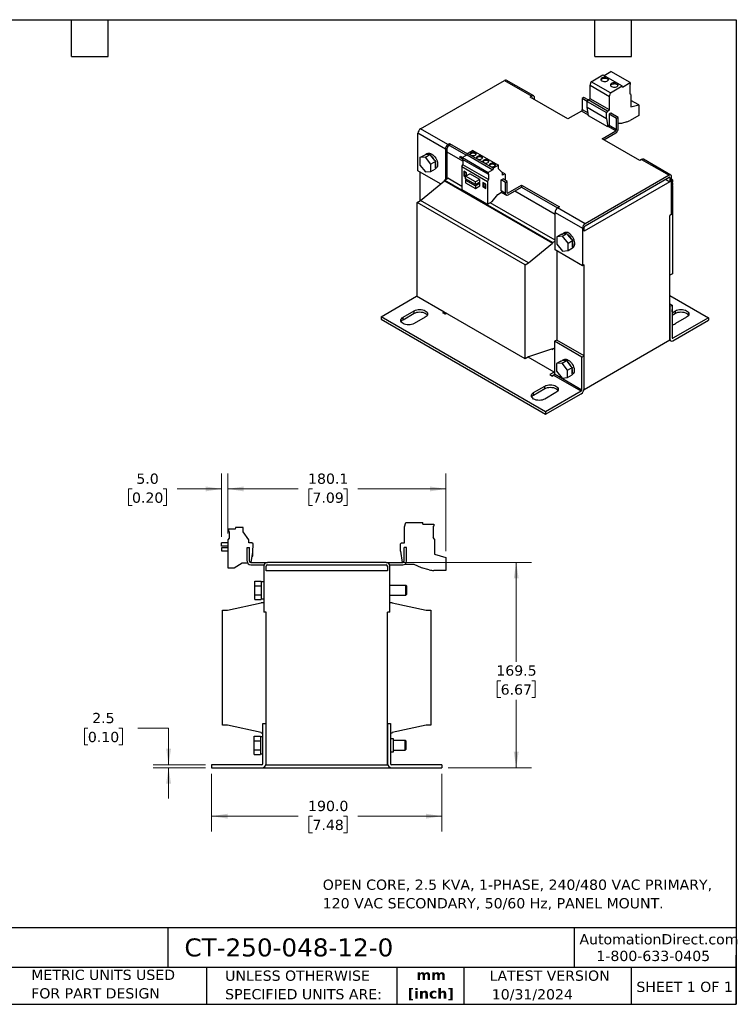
# Model space of a CAD drawing. Header units: millimetres. Extents: x 25 to 1092, y 25 to 838.
# Tile 2 of 2: x 501 to 1092, y 25 to 838. Entities that reach past the tile are written whole.
import ezdxf

# ---------------------------------------------------------------- set-up
doc = ezdxf.new("R2010")
doc.units = ezdxf.units.MM
doc.header["$LTSCALE"] = 4
doc.linetypes.add('SLD-Solid', pattern=[0])
doc.layers.add('TEXT', color=140, linetype='SLD-Solid', lineweight=25)
doc.styles.add('SLDTEXTSTYLE0', font='VERDANA.TTF')
doc.styles.add('SLDTEXTSTYLE1', font='VERDANAB.TTF')
doc.dimstyles.new('SLDDIMSTYLE0', dxfattribs={"dimtxt": 8.632031, "dimasz": 13.208, "dimexe": 0, "dimexo": 0.0625, "dimgap": 2.158008, "dimtad": 0, "dimtih": 1, "dimtoh": 1, "dimrnd": 1e-09, "dimzin": 4, "dimdsep": 46, "dimtxsty": 'SLDTEXTSTYLE0', "dimsah": 1, "dimcen": 0.09, "dimadec": 0, "dimazin": 1, "dimtfac": 1, "dimtofl": 0, "dimtmove": 0, "dimatfit": 3, "dimfxl": 0, "dimfrac": 2, "dimtolj": 1, "dimtzin": 12, "dimarcsym": 0})
doc.dimstyles.new('SLDDIMSTYLE1', dxfattribs={"dimtxt": 8.632031, "dimasz": 13.208, "dimexe": 0, "dimexo": 0.0625, "dimgap": 2.158008, "dimtad": 0, "dimtih": 1, "dimtoh": 1, "dimrnd": 1e-09, "dimzin": 12, "dimdsep": 46, "dimtxsty": 'SLDTEXTSTYLE0', "dimsah": 1, "dimcen": 0.09, "dimadec": 0, "dimazin": 3, "dimtfac": 1, "dimtofl": 0, "dimtmove": 0, "dimatfit": 3, "dimfxl": 0, "dimfrac": 2, "dimtolj": 1, "dimtzin": 12, "dimarcsym": 0})
doc.dimstyles.new('SLDDIMSTYLE2', dxfattribs={"dimtxt": 8.632031, "dimasz": 13.208, "dimexe": 0, "dimexo": 0.0625, "dimgap": 2.158008, "dimtad": 0, "dimtih": 1, "dimtoh": 1, "dimrnd": 1e-09, "dimzin": 12, "dimdsep": 46, "dimtxsty": 'SLDTEXTSTYLE0', "dimsah": 1, "dimcen": 0.09, "dimadec": 0, "dimazin": 3, "dimtfac": 1, "dimtmove": 0, "dimatfit": 0, "dimfxl": 0, "dimfrac": 2, "dimtolj": 1, "dimtzin": 12, "dimarcsym": 0})
doc.dimstyles.new('SLDDIMSTYLE3', dxfattribs={"dimtxt": 8.632031, "dimasz": 13.208, "dimexe": 0, "dimexo": 0.0625, "dimgap": 2.158008, "dimtad": 0, "dimtih": 1, "dimtoh": 1, "dimrnd": 1e-09, "dimzin": 4, "dimdsep": 46, "dimtxsty": 'SLDTEXTSTYLE0', "dimsah": 1, "dimcen": 0.09, "dimadec": 0, "dimazin": 1, "dimtfac": 1, "dimtmove": 0, "dimatfit": 0, "dimfxl": 0, "dimfrac": 2, "dimtolj": 1, "dimtzin": 12, "dimarcsym": 0})

# ---------------------------------------------------------------- blocks, each defined once
blk = doc.blocks.new('_D_2')
at = {"color": 7, "linetype": 'SLD-Solid', "lineweight": 0}
for p, q in [((659.27, 215.62), (659.27, 168)), ((849.27, 215.62), (849.27, 168)), ((659.27, 180.7), (730.76, 180.7)), ((742.46, 180.7), (739.56, 180.7)), ((739.56, 180.7), (739.56, 166.98)), ((768.11, 180.7), (771.01, 180.7)), ((771.01, 180.7), (771.01, 166.98)), ((849.27, 180.7), (779.81, 180.7)), ((739.56, 166.98), (742.46, 166.98)), ((771.01, 166.98), (768.11, 166.98))]:
    blk.add_line(p, q, dxfattribs=at)
at = {"color": 7, "linetype": 'SLD-Solid', "lineweight": 18}
for points in [[(659.27, 180.7), (672.47, 178.67), (672.47, 182.73)], [(849.27, 180.7), (836.06, 182.73), (836.06, 178.67)]]:
    blk.add_solid(points, dxfattribs=at)
at = {"color": 7, "linetype": 'SLD-Solid', "lineweight": 18, "char_height": 8.467, "attachment_point": 1, "style": 'SLDTEXTSTYLE0'}
for s, insert in [('190.0', (738.87, 193.39)), ('7.48', (742.46, 177.73))]:
    blk.add_mtext(s, dxfattribs=dict(at, insert=insert))
blk = doc.blocks.new('_D_3')
at = {"color": 7, "linetype": 'SLD-Solid', "lineweight": 0}
for p, q in [((557.15, 253.28), (554.25, 253.28)), ((554.25, 253.28), (554.25, 239.57)), ((582.8, 253.28), (585.69, 253.28)), ((585.69, 253.28), (585.69, 239.57)), ((598.36, 253.28), (623.76, 253.28)), ((623.76, 253.28), (623.76, 223.2)), ((554.25, 239.57), (557.15, 239.57)), ((585.69, 239.57), (582.8, 239.57)), ((654.19, 223.2), (611.06, 223.2)), ((654.19, 220.7), (611.06, 220.7)), ((623.76, 220.7), (623.76, 195.3))]:
    blk.add_line(p, q, dxfattribs=at)
at = {"color": 7, "linetype": 'SLD-Solid', "lineweight": 18}
for points in [[(623.76, 223.2), (625.79, 236.41), (621.73, 236.41)], [(623.76, 220.7), (621.73, 207.49), (625.79, 207.49)]]:
    blk.add_solid(points, dxfattribs=at)
at = {"color": 7, "linetype": 'SLD-Solid', "lineweight": 18, "char_height": 8.467, "attachment_point": 1, "style": 'SLDTEXTSTYLE0'}
for s, insert in [('2.5', (560.74, 265.97)), ('0.10', (557.15, 250.32))]:
    blk.add_mtext(s, dxfattribs=dict(at, insert=insert))
blk = doc.blocks.new('_D_4')
at = {"color": 7, "linetype": 'SLD-Solid', "lineweight": 0}
for p, q in [((808.35, 390.2), (923.31, 390.2)), ((910.61, 390.2), (910.61, 308.14)), ((897.78, 292.48), (894.88, 292.48)), ((894.88, 292.48), (894.88, 278.76)), ((923.43, 292.48), (926.33, 292.48)), ((926.33, 292.48), (926.33, 278.76)), ((894.88, 278.76), (897.78, 278.76)), ((910.61, 220.7), (910.61, 276.83)), ((926.33, 278.76), (923.43, 278.76)), ((854.35, 220.7), (923.31, 220.7))]:
    blk.add_line(p, q, dxfattribs=at)
at = {"color": 7, "linetype": 'SLD-Solid', "lineweight": 18}
for points in [[(910.61, 390.2), (908.57, 376.99), (912.64, 376.99)], [(910.61, 220.7), (912.64, 233.91), (908.57, 233.91)]]:
    blk.add_solid(points, dxfattribs=at)
at = {"color": 7, "linetype": 'SLD-Solid', "lineweight": 18, "char_height": 8.467, "attachment_point": 1, "style": 'SLDTEXTSTYLE0'}
for s, insert in [('169.5', (894.19, 305.17)), ('6.67', (897.78, 289.52))]:
    blk.add_mtext(s, dxfattribs=dict(at, insert=insert))
blk = doc.blocks.new('_D_5')
at = {"color": 7, "linetype": 'SLD-Solid', "lineweight": 0}
for p, q in [((672.52, 413.97), (672.52, 463.56)), ((852.57, 399.36), (852.57, 463.56)), ((672.52, 450.86), (730.76, 450.86)), ((742.46, 450.86), (739.56, 450.86)), ((739.56, 450.86), (739.56, 437.14)), ((768.11, 450.86), (771.01, 450.86)), ((771.01, 450.86), (771.01, 437.14)), ((852.57, 450.86), (779.81, 450.86)), ((739.56, 437.14), (742.46, 437.14)), ((771.01, 437.14), (768.11, 437.14))]:
    blk.add_line(p, q, dxfattribs=at)
at = {"color": 7, "linetype": 'SLD-Solid', "lineweight": 18}
for points in [[(672.52, 450.86), (685.72, 448.83), (685.72, 452.89)], [(852.57, 450.86), (839.36, 452.89), (839.36, 448.83)]]:
    blk.add_solid(points, dxfattribs=at)
at = {"color": 7, "linetype": 'SLD-Solid', "lineweight": 18, "char_height": 8.467, "attachment_point": 1, "style": 'SLDTEXTSTYLE0'}
for s, insert in [('180.1', (738.87, 463.54)), ('7.09', (742.46, 447.89))]:
    blk.add_mtext(s, dxfattribs=dict(at, insert=insert))
blk = doc.blocks.new('_D_6')
at = {"color": 7, "linetype": 'SLD-Solid', "lineweight": 0}
for p, q in [((667.52, 411.36), (667.52, 463.56)), ((672.52, 413.97), (672.52, 463.56)), ((593.58, 450.86), (590.68, 450.86)), ((590.68, 450.86), (590.68, 437.14)), ((619.23, 450.86), (622.13, 450.86)), ((622.13, 450.86), (622.13, 437.14)), ((667.52, 450.86), (630.93, 450.86)), ((672.52, 450.86), (697.92, 450.86)), ((590.68, 437.14), (593.58, 437.14)), ((622.13, 437.14), (619.23, 437.14))]:
    blk.add_line(p, q, dxfattribs=at)
at = {"color": 7, "linetype": 'SLD-Solid', "lineweight": 18}
for points in [[(667.52, 450.86), (654.31, 452.89), (654.31, 448.83)], [(672.52, 450.86), (685.72, 448.83), (685.72, 452.89)]]:
    blk.add_solid(points, dxfattribs=at)
at = {"color": 7, "linetype": 'SLD-Solid', "lineweight": 18, "char_height": 8.467, "attachment_point": 1, "style": 'SLDTEXTSTYLE0'}
for s, insert in [('5.0', (597.17, 463.54)), ('0.20', (593.58, 447.89))]:
    blk.add_mtext(s, dxfattribs=dict(at, insert=insert))

msp = doc.modelspace()

# ---------------------------------------------------------------- linework, layer by layer
for p, q in [((972.365, 787.036), (982.208, 792.719)), ((982.208, 792.719), (998.118, 783.534)), ((983.128, 792.188), (988.715, 795.414)), ((1004.624, 786.229), (988.715, 795.414)), ((831.65, 748.13), (900.947, 788.134)), ((900.947, 788.134), (923.574, 775.072)), ((925.074, 775.22), (902.447, 788.283)), ((971.658, 783.781), (972.365, 787.036)), ((987.568, 774.596), (971.658, 783.781)), ((971.658, 772.992), (971.658, 783.781)), ((988.275, 777.852), (972.365, 787.036)), ((988.275, 777.852), (998.118, 783.534)), ((998.28, 782.566), (998.118, 783.534)), ((998.28, 782.566), (1004.624, 786.229)), ((1004.22, 784.549), (1004.624, 784.783)), ((1004.22, 784.549), (1004.22, 776.932)), ((1004.624, 786.229), (1004.624, 784.783)), ((923.574, 775.072), (922.16, 774.255)), ((953.273, 756.294), (922.16, 774.255)), ((925.696, 772.214), (925.696, 773.847)), ((966.531, 773.91), (965.117, 773.094)), ((969.195, 770.739), (965.117, 773.094)), ((965.117, 773.094), (965.117, 763.948)), ((969.89, 771.971), (966.531, 773.91)), ((969.89, 771.972), (971.658, 772.992)), ((987.568, 763.807), (971.658, 772.992)), ((987.568, 774.596), (988.275, 777.852)), ((987.568, 763.807), (987.568, 774.596)), ((1005.068, 776.442), (1004.22, 776.932)), ((1005.068, 776.442), (1005.068, 766.194)), ((969.195, 770.754), (969.89, 771.972)), ((969.195, 770.754), (985.105, 761.569)), ((969.269, 765.935), (969.195, 770.754)), ((969.269, 765.935), (985.178, 756.75)), ((970.187, 758.915), (969.269, 765.935)), ((985.8, 762.787), (969.89, 771.972)), ((1011.645, 767.813), (1005.068, 771.609)), ((1005.068, 766.194), (1011.645, 767.813)), ((1011.645, 767.813), (1011.645, 759.09)), ((964.41, 762.724), (953.273, 756.294)), ((970.12, 759.427), (964.41, 762.724)), ((965.117, 763.948), (969.889, 761.193)), ((986.097, 749.731), (970.187, 758.915)), ((985.8, 762.787), (985.105, 761.569)), ((985.178, 756.75), (985.105, 761.569)), ((985.178, 756.75), (986.097, 749.731)), ((985.8, 762.787), (987.568, 763.807)), ((988.628, 761.154), (987.214, 760.337)), ((987.214, 760.337), (987.214, 751.192)), ((993.401, 756.765), (987.214, 760.337)), ((994.815, 757.582), (988.628, 761.154)), ((994.815, 757.582), (993.401, 756.765)), ((993.401, 747.62), (993.401, 756.765)), ((994.815, 748.437), (994.815, 757.582)), ((1011.645, 759.09), (1004.529, 754.982)), ((854.278, 735.068), (831.65, 748.13)), ((986.507, 749.967), (986.097, 749.731)), ((992.694, 746.395), (986.507, 749.967)), ((987.214, 751.192), (993.401, 747.62)), ((997.471, 752.565), (994.815, 752.462)), ((1001.963, 753.865), (997.471, 752.565)), ((852.157, 731.394), (829.529, 744.456)), ((829.529, 713.427), (829.529, 744.456)), ((981.557, 739.966), (992.694, 746.395)), ((1012.67, 722.005), (981.557, 739.966)), ((982.972, 739.15), (992.694, 744.762)), ((853.571, 728.944), (853.571, 732.21)), ((854.278, 735.068), (855.692, 735.884)), ((855.692, 734.251), (854.278, 733.435)), ((855.692, 735.884), (870.304, 727.449)), ((855.692, 735.884), (855.692, 734.251)), ((855.692, 734.251), (869.548, 726.252)), ((831.085, 724.332), (834.832, 726.495)), ((835.681, 724.743), (831.085, 724.332)), ((831.085, 724.332), (831.085, 718.203)), ((834.832, 726.495), (835.54, 726.558)), ((838.722, 726.843), (835.54, 726.558)), ((835.681, 724.743), (839.429, 726.906)), ((840.277, 719.025), (835.681, 724.743)), ((837.343, 727.656), (835.929, 726.84)), ((838.722, 726.843), (839.429, 726.906)), ((839.429, 726.906), (840.136, 726.027)), ((843.318, 722.068), (840.136, 726.027)), ((852.157, 731.394), (852.157, 706.08)), ((866.617, 721.412), (853.571, 728.944)), ((853.571, 706.896), (853.571, 728.944)), ((864.151, 724.528), (864.551, 725.221)), ((864.151, 724.528), (866.195, 723.348)), ((866.195, 723.348), (864.151, 724.528)), ((866.195, 724.272), (864.551, 725.221)), ((870.188, 726.622), (866.195, 724.317)), ((866.195, 724.317), (887.409, 712.071)), ((866.195, 724.317), (866.195, 722.803)), ((870.188, 726.622), (870.35, 727.777)), ((870.188, 726.622), (891.401, 714.375)), ((874.713, 730.296), (870.35, 727.777)), ((891.563, 715.531), (870.35, 727.777)), ((874.713, 730.296), (895.926, 718.049)), ((831.085, 718.203), (835.681, 712.485)), ((844.025, 721.189), (840.277, 719.025)), ((840.277, 712.896), (840.277, 719.025)), ((843.318, 722.068), (844.025, 721.189)), ((844.025, 721.189), (844.025, 720.246)), ((844.025, 716.003), (844.025, 720.246)), ((844.025, 716.003), (844.025, 715.06)), ((844.025, 715.348), (844.343, 715.532)), ((865.768, 716.955), (866.617, 718.425)), ((865.768, 716.955), (886.982, 704.709)), ((865.768, 716.955), (865.768, 698.093)), ((887.409, 710.557), (866.195, 722.803)), ((866.617, 722.559), (866.617, 718.425)), ((887.83, 706.179), (866.617, 718.425)), ((891.563, 715.531), (891.401, 714.375)), ((895.926, 718.049), (891.563, 715.531)), ((895.926, 715.192), (895.926, 718.049)), ((1014.084, 722.822), (1012.67, 722.005)), ((1014.084, 722.822), (1036.711, 709.759)), ((1038.211, 709.908), (1015.584, 722.97)), ((848.236, 702.628), (829.529, 713.427)), ((830.943, 712.611), (830.943, 688.526)), ((835.681, 712.485), (840.277, 712.896)), ((840.277, 712.896), (844.025, 715.06)), ((851.379, 705.631), (854.207, 707.264)), ((865.768, 700.59), (854.207, 707.264)), ((869.587, 711.741), (867.253, 713.088)), ((867.253, 713.088), (867.253, 709.414)), ((867.253, 709.414), (867.96, 709.822)), ((867.253, 709.414), (868.703, 708.577)), ((867.96, 712.68), (867.96, 709.822)), ((867.96, 709.822), (869.002, 709.22)), ((868.703, 709.048), (872.238, 711.089)), ((876.976, 704.272), (868.703, 709.048)), ((868.703, 706.925), (868.703, 709.048)), ((869.587, 709.558), (869.587, 711.741)), ((880.512, 706.313), (872.238, 711.089)), ((891.401, 714.375), (887.409, 712.071)), ((887.409, 712.071), (887.409, 710.557)), ((887.409, 710.557), (887.83, 710.8)), ((887.83, 710.8), (887.83, 706.179)), ((899.356, 711.819), (895.926, 715.192)), ((901.124, 710.843), (899.247, 711.926)), ((899.356, 709.822), (899.356, 711.819)), ((901.124, 710.843), (899.356, 709.822)), ((901.819, 710.442), (901.124, 710.843)), ((901.746, 705.585), (901.819, 710.442)), ((1036.711, 709.759), (967.415, 669.755)), ((967.415, 668.122), (1036.711, 708.126)), ((1037.419, 707.718), (1036.711, 708.126)), ((1037.419, 707.718), (1037.419, 704.452)), ((1038.833, 677.506), (1038.833, 708.534)), ((831.65, 688.935), (851.379, 705.223)), ((940.474, 654.197), (851.379, 705.631)), ((851.379, 705.223), (851.379, 705.631)), ((851.379, 705.223), (940.474, 653.789)), ((876.976, 702.149), (868.703, 706.925)), ((869.693, 706.353), (868.703, 705.782)), ((868.703, 705.782), (868.703, 703.659)), ((868.703, 705.782), (876.976, 701.006)), ((868.703, 703.659), (876.976, 698.883)), ((880.512, 706.313), (876.976, 704.272)), ((876.976, 702.149), (876.976, 704.272)), ((880.512, 704.19), (876.976, 702.149)), ((880.512, 703.047), (876.976, 701.006)), ((876.976, 701.006), (876.976, 698.883)), ((876.976, 698.883), (880.512, 700.924)), ((880.193, 703.23), (880.193, 704.006)), ((880.193, 703.23), (880.512, 703.047)), ((880.512, 704.19), (880.512, 706.313)), ((880.512, 700.924), (880.512, 703.047)), ((885.497, 702.556), (883.163, 703.903)), ((883.163, 703.903), (883.163, 700.229)), ((883.163, 700.229), (883.87, 700.637)), ((883.163, 700.229), (885.497, 698.882)), ((883.87, 703.495), (883.87, 700.637)), ((883.87, 700.637), (885.497, 699.698)), ((885.497, 698.882), (885.497, 702.556)), ((887.83, 706.179), (886.982, 704.709)), ((886.982, 704.709), (886.982, 685.847)), ((898.295, 705.944), (899.709, 706.76)), ((898.295, 696.799), (898.295, 705.944)), ((901.831, 703.903), (898.295, 705.944)), ((903.245, 704.719), (899.709, 706.76)), ((901.831, 703.903), (903.245, 704.719)), ((901.831, 694.758), (901.831, 703.903)), ((903.245, 695.574), (903.245, 704.719)), ((903.952, 695.166), (915.089, 701.595)), ((903.952, 693.533), (915.089, 699.962)), ((915.089, 701.595), (946.202, 683.634)), ((915.089, 701.595), (915.089, 699.962)), ((915.089, 699.962), (944.787, 682.817)), ((1037.419, 704.452), (966.708, 663.631)), ((1033.882, 706.493), (1037.419, 704.452)), ((1039.54, 706.079), (1038.833, 706.487)), ((1038.833, 700.647), (1038.93, 700.703)), ((1038.889, 705.703), (1039.54, 706.079)), ((1039.54, 706.079), (1039.54, 704.366)), ((1039.54, 701.401), (1039.54, 628.508)), ((1039.759, 702.535), (1039.759, 703.098)), ((865.768, 698.093), (886.982, 685.847)), ((890.729, 688.01), (895.523, 693.974)), ((895.523, 693.974), (898.579, 695.738)), ((901.831, 694.758), (898.295, 696.799)), ((898.477, 695.679), (902.452, 693.384)), ((903.245, 695.574), (903.952, 695.166)), ((942.666, 677.51), (909.432, 696.696)), ((828.822, 687.302), (831.65, 688.935)), ((828.822, 609.73), (828.822, 687.302)), ((917.917, 635.868), (828.822, 687.302)), ((920.746, 637.501), (831.65, 688.935)), ((886.982, 685.847), (890.729, 688.01)), ((942.666, 656.198), (889.144, 687.095)), ((946.202, 683.634), (944.788, 682.818)), ((967.415, 669.755), (944.788, 682.818)), ((942.666, 679.143), (965.294, 666.081)), ((942.666, 648.115), (942.666, 679.143)), ((1038.833, 677.506), (1037.419, 676.689)), ((1037.419, 573.804), (1037.419, 676.689)), ((966.708, 663.631), (966.708, 666.897)), ((947.97, 661.183), (944.222, 659.019)), ((948.818, 659.43), (944.222, 659.019)), ((944.222, 659.019), (944.222, 652.89)), ((947.97, 661.183), (948.677, 661.246)), ((951.859, 661.53), (948.677, 661.246)), ((948.818, 659.43), (952.566, 661.593)), ((953.414, 653.712), (948.818, 659.43)), ((950.48, 662.344), (949.066, 661.527)), ((951.859, 661.53), (952.566, 661.593)), ((952.566, 661.593), (953.273, 660.714)), ((956.455, 656.756), (953.273, 660.714)), ((965.294, 666.081), (965.294, 635.052)), ((920.746, 637.501), (940.474, 653.789)), ((940.474, 654.197), (942.666, 655.463)), ((940.474, 654.197), (940.474, 653.789)), ((944.222, 652.89), (948.818, 647.173)), ((953.414, 653.712), (957.162, 655.876)), ((953.414, 647.584), (953.414, 653.712)), ((956.455, 656.756), (957.162, 655.876)), ((957.162, 655.876), (957.162, 654.933)), ((957.162, 650.69), (957.162, 654.933)), ((957.162, 650.69), (957.162, 649.747)), ((965.294, 635.052), (942.666, 648.115)), ((944.08, 647.298), (944.08, 573.727)), ((948.818, 647.173), (953.414, 647.584)), ((953.414, 647.584), (957.162, 649.747)), ((957.162, 650.036), (957.48, 650.219)), ((917.917, 635.868), (920.746, 637.501)), ((917.917, 558.297), (917.917, 635.868)), ((966.708, 635.869), (965.294, 635.052)), ((966.708, 532.984), (966.708, 635.869)), ((1039.54, 628.508), (1037.419, 627.283)), ((799.124, 592.99), (828.398, 609.889)), ((851.025, 596.827), (828.398, 609.889)), ((917.917, 558.297), (828.822, 609.73)), ((1037.419, 610.543), (1069.238, 592.173)), ((1037.419, 603.689), (1039.257, 602.628)), ((1037.419, 601.648), (1037.489, 601.607)), ((1037.489, 601.607), (1039.257, 602.628)), ((1037.489, 601.607), (1037.489, 574.662)), ((1039.257, 602.628), (1039.257, 575.682)), ((817.225, 592.582), (826.418, 597.888)), ((817.225, 590.54), (826.418, 595.847)), ((826.418, 595.847), (826.418, 597.888)), ((849.965, 596.215), (851.025, 596.827)), ((852.086, 594.99), (849.965, 596.215)), ((851.096, 596.872), (851.025, 596.827)), ((853.221, 595.645), (852.086, 594.99)), ((1039.334, 598.335), (1039.257, 599.07)), ((1039.257, 596.337), (1041.944, 597.888)), ((1039.257, 594.296), (1041.944, 595.847)), ((1039.334, 597.772), (1039.334, 598.335)), ((1041.944, 595.847), (1041.944, 597.888)), ((934.888, 514.615), (799.124, 592.99)), ((799.124, 592.99), (799.124, 590.948)), ((799.124, 590.948), (934.888, 512.573)), ((817.225, 590.54), (817.225, 592.582)), ((835.61, 592.582), (826.418, 587.275)), ((1069.238, 592.173), (1039.964, 575.274)), ((1039.964, 573.232), (1069.238, 590.132)), ((1051.136, 592.582), (1041.944, 587.275)), ((1069.238, 592.173), (1069.238, 590.132)), ((944.01, 573.768), (942.242, 572.747)), ((964.869, 559.685), (942.242, 572.747)), ((942.242, 572.747), (942.242, 545.801)), ((966.637, 560.705), (944.01, 573.768)), ((966.708, 532.984), (1037.419, 573.804)), ((1037.171, 573.661), (1038.214, 573.059)), ((1037.489, 574.662), (1037.419, 574.702)), ((1039.257, 575.682), (1039.964, 575.274)), ((940.474, 566.419), (920.746, 559.93)), ((940.024, 566.271), (940.474, 566.011)), ((942.242, 567.031), (940.474, 566.011)), ((940.474, 566.419), (940.474, 566.011)), ((920.746, 559.93), (917.917, 558.297)), ((941.959, 547.271), (920.389, 559.723)), ((947.545, 556.42), (943.798, 554.256)), ((948.394, 554.667), (943.798, 554.256)), ((943.798, 554.256), (943.798, 548.127)), ((947.545, 556.42), (948.252, 556.483)), ((951.434, 556.767), (948.252, 556.483)), ((948.394, 554.667), (952.141, 556.831)), ((952.99, 548.949), (948.394, 554.667)), ((950.056, 557.581), (948.642, 556.764)), ((951.434, 556.767), (952.141, 556.831)), ((952.141, 556.831), (952.849, 555.951)), ((956.031, 551.993), (952.849, 555.951)), ((964.869, 559.685), (966.637, 560.705)), ((964.869, 532.739), (964.869, 559.685)), ((966.637, 533.759), (966.637, 560.705)), ((941.959, 547.271), (938.353, 545.189)), ((938.353, 545.189), (940.474, 543.964)), ((940.121, 544.168), (942.147, 545.338)), ((941.535, 544.577), (940.474, 543.964)), ((964.162, 531.514), (941.535, 544.577)), ((941.959, 547.271), (942.242, 547.108)), ((942.242, 545.801), (964.869, 532.739)), ((943.798, 548.127), (948.394, 542.41)), ((952.99, 548.949), (956.738, 551.113)), ((952.99, 542.821), (952.99, 548.949)), ((952.99, 542.821), (956.738, 544.984)), ((956.031, 551.993), (956.738, 551.113)), ((956.738, 551.113), (956.738, 550.17)), ((956.738, 545.927), (956.738, 550.17)), ((956.738, 545.927), (956.738, 544.984)), ((956.738, 545.273), (957.055, 545.456)), ((948.394, 542.41), (952.99, 542.821)), ((924.989, 530.371), (934.181, 535.678)), ((924.989, 528.33), (934.181, 533.637)), ((924.989, 528.33), (924.989, 530.371)), ((934.181, 533.637), (934.181, 535.678)), ((943.373, 530.371), (934.181, 525.065)), ((964.162, 531.514), (934.888, 514.615)), ((934.888, 512.573), (964.162, 529.473)), ((966.571, 533.063), (966.708, 532.984)), ((934.888, 514.615), (934.888, 512.573)), ((818.516, 419.614), (819.516, 423.101)), ((819.516, 423.101), (833.437, 423.101)), ((833.666, 421.801), (833.437, 423.101)), ((673.12, 417.601), (673.12, 415.747)), ((678.766, 417.601), (673.12, 417.601)), ((673.12, 415.747), (673.716, 415.747)), ((673.716, 415.747), (673.716, 410.087)), ((678.995, 418.901), (678.766, 417.601)), ((685.166, 418.901), (678.995, 418.901)), ((685.166, 415.401), (685.166, 418.901)), ((690.016, 408.847), (685.166, 415.401)), ((818.516, 406.401), (818.516, 419.614)), ((833.666, 421.801), (842.638, 421.801)), ((842.066, 420.03), (842.638, 420.03)), ((842.066, 420.03), (842.066, 410.701)), ((842.638, 421.801), (842.638, 420.03)), ((673.716, 410.087), (672.516, 408.887)), ((672.516, 408.887), (672.516, 385.787)), ((690.016, 406.401), (690.016, 408.847)), ((692.516, 406.401), (690.016, 406.401)), ((693.499, 405.418), (692.516, 406.401)), ((816.016, 406.401), (815.033, 405.401)), ((816.016, 406.401), (818.516, 406.401)), ((843.266, 409.501), (842.066, 410.701)), ((843.266, 409.501), (843.266, 396.951)), ((667.516, 403.677), (667.516, 406.277)), ((672.516, 406.277), (667.516, 406.277)), ((672.516, 403.677), (667.516, 403.677)), ((667.516, 402.277), (667.516, 399.677)), ((672.516, 402.277), (667.516, 402.277)), ((667.516, 399.677), (672.516, 399.677)), ((688.516, 391.201), (688.516, 402.401)), ((688.516, 402.401), (690.516, 402.401)), ((690.516, 391.201), (690.516, 402.401)), ((691.909, 390.201), (693.379, 398.536)), ((693.379, 398.536), (693.499, 405.418)), ((815.137, 399.447), (815.033, 405.401)), ((815.137, 399.447), (816.437, 390.201)), ((818.016, 391.201), (818.016, 402.401)), ((820.016, 402.401), (818.016, 402.401)), ((820.016, 391.201), (820.016, 402.401)), ((691.516, 390.201), (705.266, 390.201)), ((692.826, 395.401), (693.216, 395.401)), ((693.216, 395.401), (693.216, 397.613)), ((803.266, 390.201), (705.266, 390.201)), ((803.266, 390.201), (817.016, 390.201)), ((843.266, 396.951), (852.566, 394.285)), ((852.566, 394.285), (852.566, 383.601)), ((672.516, 385.787), (677.816, 385.787)), ((677.816, 385.787), (684.595, 389.701)), ((684.595, 389.701), (688.918, 389.701)), ((691.516, 388.201), (702.437, 388.201)), ((702.266, 387.201), (702.266, 349.201)), ((704.266, 383.201), (704.266, 387.201)), ((804.266, 383.201), (704.266, 383.201)), ((705.266, 388.201), (803.266, 388.201)), ((804.266, 387.201), (804.266, 383.201)), ((806.094, 388.201), (817.016, 388.201)), ((806.266, 349.201), (806.266, 387.201)), ((826.366, 388.501), (818.324, 388.501)), ((832.522, 385.631), (826.366, 388.501)), ((838.874, 384.047), (832.522, 385.631)), ((852.566, 383.601), (842.503, 383.601)), ((694.966, 370.954), (694.966, 374.707)), ((694.966, 374.707), (700.266, 374.707)), ((700.266, 374.707), (700.266, 374.129)), ((702.266, 374.201), (700.266, 374.201)), ((700.266, 374.129), (700.266, 371.531)), ((694.966, 363.448), (694.966, 370.954)), ((694.966, 370.954), (700.266, 370.954)), ((700.266, 371.531), (700.266, 370.954)), ((700.266, 370.954), (700.266, 369.799)), ((700.266, 369.799), (700.266, 364.603)), ((819.575, 371.201), (806.266, 371.201)), ((820.266, 370.511), (819.575, 371.201)), ((819.575, 363.201), (819.575, 371.201)), ((820.266, 367.201), (820.266, 370.511)), ((820.266, 363.892), (820.266, 367.201)), ((694.966, 359.696), (694.966, 363.448)), ((694.966, 363.448), (700.266, 363.448)), ((694.966, 359.696), (700.266, 359.696)), ((700.266, 364.603), (700.266, 363.448)), ((700.266, 363.448), (700.266, 362.871)), ((700.266, 362.871), (700.266, 360.273)), ((700.266, 360.273), (700.266, 359.696)), ((700.266, 360.201), (702.266, 360.201)), ((806.266, 363.201), (819.575, 363.201)), ((819.575, 363.201), (820.266, 363.892)), ((668.266, 255.7), (668.266, 350.7)), ((668.266, 350.7), (672.266, 350.7)), ((672.266, 350.7), (700.166, 356.7)), ((700.166, 357.2), (700.166, 356.7)), ((700.166, 357.2), (702.266, 357.2)), ((806.266, 357.2), (808.366, 357.2)), ((808.366, 356.7), (808.366, 357.2)), ((808.366, 356.7), (836.266, 350.7)), ((836.266, 350.7), (840.266, 350.7)), ((840.266, 350.7), (840.266, 255.7)), ((704.266, 349.201), (702.266, 349.201)), ((704.266, 223.2), (704.266, 349.201)), ((806.266, 349.201), (804.266, 349.201)), ((804.266, 223.2), (804.266, 349.201)), ((672.266, 255.7), (668.266, 255.7)), ((700.166, 249.7), (672.266, 255.7)), ((701.666, 224.2), (701.666, 257.2)), ((701.666, 257.2), (704.166, 257.2)), ((704.166, 224.2), (704.166, 257.2)), ((704.166, 255.7), (704.266, 255.7)), ((804.266, 255.7), (804.366, 255.7)), ((804.366, 257.2), (804.366, 224.2)), ((804.366, 257.2), (806.866, 257.2)), ((806.866, 257.2), (806.866, 224.2)), ((836.266, 255.7), (808.366, 249.7)), ((840.266, 255.7), (836.266, 255.7)), ((694.366, 246.706), (699.666, 246.706)), ((694.366, 242.953), (694.366, 246.706)), ((699.666, 246.706), (699.666, 246.128)), ((701.666, 246.2), (699.666, 246.2)), ((699.666, 246.128), (699.666, 243.53)), ((700.166, 249.7), (700.166, 249.2)), ((701.666, 249.2), (700.166, 249.2)), ((704.266, 244.2), (704.166, 244.2)), ((808.366, 249.2), (806.866, 249.2)), ((809.366, 244.45), (806.866, 244.45)), ((808.366, 249.2), (808.366, 249.7)), ((809.366, 239.2), (809.366, 244.45)), ((694.366, 235.447), (694.366, 242.953)), ((694.366, 242.953), (699.666, 242.953)), ((699.666, 243.53), (699.666, 242.953)), ((699.666, 242.953), (699.666, 241.798)), ((699.666, 241.798), (699.666, 236.602)), ((699.666, 236.602), (699.666, 235.447)), ((804.366, 243.2), (804.266, 243.2)), ((818.975, 243.2), (809.366, 243.2)), ((809.366, 233.95), (809.366, 239.2)), ((819.666, 242.51), (818.975, 243.2)), ((818.975, 235.2), (818.975, 243.2)), ((818.975, 235.2), (819.666, 235.891)), ((819.666, 239.2), (819.666, 242.51)), ((819.666, 235.891), (819.666, 239.2)), ((694.366, 231.695), (694.366, 235.447)), ((694.366, 235.447), (699.666, 235.447)), ((694.366, 231.695), (699.666, 231.695)), ((699.666, 235.447), (699.666, 234.87)), ((699.666, 234.87), (699.666, 232.272)), ((699.666, 232.272), (699.666, 231.695)), ((699.666, 232.2), (701.666, 232.2)), ((704.166, 234.2), (704.266, 234.2)), ((804.266, 235.2), (804.366, 235.2)), ((806.866, 233.95), (809.366, 233.95)), ((809.366, 235.2), (818.975, 235.2)), ((659.266, 223.2), (659.266, 220.7)), ((700.666, 223.2), (659.266, 223.2)), ((659.266, 220.7), (700.666, 220.7)), ((700.666, 220.7), (807.866, 220.7)), ((704.266, 223.2), (704.02, 223.2)), ((704.266, 223.2), (804.266, 223.2)), ((804.512, 223.2), (804.266, 223.2)), ((849.266, 223.2), (807.866, 223.2)), ((807.866, 220.7), (849.266, 220.7)), ((849.266, 223.2), (849.266, 220.7))]:
    msp.add_line(p, q)
at = {"flags": 128}
for points in [[(981.363, 787.639), (982.057, 787.335), (982.868, 787.15), (983.735, 787.099), (984.593, 787.184), (985.38, 787.4), (986.037, 787.731), (986.515, 788.151), (986.779, 788.631), (986.809, 789.134), (986.602, 789.623), (986.175, 790.061), (985.559, 790.417), (984.799, 790.663), (983.953, 790.782), (983.082, 790.765), (982.251, 790.613), (981.522, 790.337), (980.95, 789.958), (980.575, 789.504), (980.427, 789.008), (980.516, 788.507), (980.836, 788.039), (981.363, 787.639)], [(986.69, 788.414), (986.602, 788.561), (986.175, 789), (985.559, 789.355), (984.799, 789.602), (983.953, 789.721), (983.082, 789.704), (982.251, 789.552), (981.522, 789.276), (980.95, 788.897), (980.575, 788.442), (980.56, 788.414)], [(989.318, 783.046), (990.012, 782.742), (990.823, 782.558), (991.69, 782.506), (992.548, 782.592), (993.335, 782.808), (993.992, 783.138), (994.47, 783.559), (994.734, 784.039), (994.764, 784.541), (994.557, 785.03), (994.13, 785.469), (993.514, 785.824), (992.754, 786.071), (991.908, 786.19), (991.037, 786.173), (990.206, 786.021), (989.477, 785.745), (988.905, 785.366), (988.53, 784.911), (988.382, 784.416), (988.471, 783.915), (988.791, 783.447), (989.318, 783.046)], [(994.645, 783.822), (994.557, 783.969), (994.13, 784.407), (993.514, 784.763), (992.754, 785.01), (991.908, 785.129), (991.037, 785.111), (990.206, 784.959), (989.477, 784.683), (988.905, 784.304), (988.53, 783.85), (988.515, 783.822)], [(837.343, 727.656), (837.508, 727.743), (838.237, 727.958), (839.055, 727.956), (839.933, 727.737), (840.843, 727.31), (841.752, 726.687), (842.631, 725.892), (843.449, 724.949), (844.177, 723.893), (844.793, 722.758), (845.274, 721.584), (845.604, 720.41), (845.771, 719.276), (845.771, 718.221), (845.604, 717.281), (845.274, 716.488), (844.793, 715.869), (844.343, 715.532)], [(873.228, 726.377), (873.861, 726.111), (874.605, 725.972), (875.387, 725.972), (876.131, 726.111), (876.764, 726.377), (877.224, 726.742), (877.465, 727.172), (877.465, 727.623), (877.224, 728.053), (876.764, 728.418), (876.131, 728.683), (875.387, 728.823), (874.605, 728.823), (873.861, 728.683), (873.228, 728.418), (872.769, 728.053), (872.527, 727.623), (872.527, 727.172), (872.769, 726.742), (873.228, 726.377)], [(878.532, 723.315), (879.164, 723.05), (879.908, 722.91), (880.691, 722.91), (881.434, 723.05), (882.067, 723.315), (882.527, 723.681), (882.769, 724.11), (882.769, 724.562), (882.527, 724.991), (882.067, 725.356), (881.434, 725.622), (880.691, 725.761), (879.908, 725.761), (879.164, 725.622), (878.532, 725.356), (878.072, 724.991), (877.83, 724.562), (877.83, 724.11), (878.072, 723.681), (878.532, 723.315)], [(883.835, 720.254), (884.468, 719.988), (885.212, 719.849), (885.994, 719.849), (886.738, 719.988), (887.37, 720.254), (887.83, 720.619), (888.072, 721.048), (888.072, 721.5), (887.83, 721.929), (887.37, 722.295), (886.738, 722.56), (885.994, 722.7), (885.212, 722.7), (884.468, 722.56), (883.835, 722.295), (883.375, 721.929), (883.133, 721.5), (883.133, 721.048), (883.375, 720.619), (883.835, 720.254)], [(889.138, 717.192), (889.771, 716.927), (890.515, 716.787), (891.297, 716.787), (892.041, 716.927), (892.674, 717.192), (893.134, 717.558), (893.375, 717.987), (893.375, 718.438), (893.134, 718.868), (892.674, 719.233), (892.041, 719.499), (891.297, 719.638), (890.515, 719.638), (889.771, 719.499), (889.138, 719.233), (888.679, 718.868), (888.437, 718.438), (888.437, 717.987), (888.679, 717.558), (889.138, 717.192)], [(1038.93, 700.703), (1039.258, 700.968), (1039.575, 701.483), (1039.738, 702.153), (1039.738, 702.94), (1039.575, 703.799), (1039.258, 704.679), (1038.833, 705.486)], [(957.48, 650.219), (957.93, 650.556), (958.411, 651.176), (958.741, 651.969), (958.909, 652.909), (958.909, 653.963), (958.741, 655.097), (958.411, 656.271), (957.93, 657.446), (957.315, 658.58), (956.586, 659.637), (955.768, 660.579), (954.889, 661.375), (953.98, 661.997), (953.07, 662.425), (952.192, 662.643), (951.374, 662.645), (950.645, 662.43), (950.48, 662.344)], [(826.418, 597.888), (827.403, 598.355), (828.527, 598.702), (829.746, 598.915), (831.014, 598.987), (832.282, 598.915), (833.502, 598.702), (834.625, 598.355), (835.61, 597.888), (836.419, 597.32), (837.019, 596.671), (837.389, 595.967), (837.514, 595.235), (837.389, 594.503), (837.019, 593.799), (836.419, 593.15), (835.61, 592.582)], [(826.418, 595.847), (827.403, 596.314), (828.527, 596.66), (829.746, 596.874), (831.014, 596.946), (832.282, 596.874), (833.502, 596.66), (834.625, 596.314), (835.61, 595.847), (836.419, 595.278), (837.019, 594.629), (837.269, 594.214)], [(1041.944, 597.888), (1042.929, 598.355), (1044.053, 598.702), (1045.272, 598.915), (1046.54, 598.987), (1047.808, 598.915), (1049.028, 598.702), (1050.151, 598.355), (1051.136, 597.888), (1051.945, 597.32), (1052.545, 596.671), (1052.915, 595.967), (1053.04, 595.235), (1052.915, 594.503), (1052.545, 593.799), (1051.945, 593.15), (1051.136, 592.582)], [(1041.944, 595.847), (1042.929, 596.314), (1044.053, 596.66), (1045.272, 596.874), (1046.54, 596.946), (1047.808, 596.874), (1049.028, 596.66), (1050.151, 596.314), (1051.136, 595.847), (1051.945, 595.278), (1052.545, 594.629), (1052.795, 594.214)], [(826.418, 587.275), (825.433, 586.808), (824.309, 586.461), (823.09, 586.248), (821.822, 586.176), (820.554, 586.248), (819.334, 586.461), (818.21, 586.808), (817.225, 587.275), (816.417, 587.844), (815.816, 588.492), (815.447, 589.196), (815.322, 589.928), (815.447, 590.66), (815.816, 591.364), (816.417, 592.013), (817.225, 592.582)], [(950.056, 557.581), (950.221, 557.667), (950.95, 557.882), (951.768, 557.88), (952.646, 557.662), (953.556, 557.234), (954.465, 556.612), (955.344, 555.816), (956.161, 554.874), (956.89, 553.817), (957.506, 552.683), (957.987, 551.508), (958.316, 550.334), (958.484, 549.2), (958.484, 548.146), (958.316, 547.206), (957.987, 546.413), (957.506, 545.794), (957.055, 545.456)], [(934.181, 535.678), (935.166, 536.145), (936.29, 536.491), (937.509, 536.705), (938.777, 536.777), (940.045, 536.705), (941.265, 536.491), (942.388, 536.145), (943.373, 535.678), (944.182, 535.109), (944.782, 534.461), (945.152, 533.757), (945.277, 533.025), (945.152, 532.293), (944.782, 531.589), (944.182, 530.94), (943.373, 530.371)], [(934.181, 525.065), (933.196, 524.598), (932.072, 524.251), (930.853, 524.038), (929.585, 523.966), (928.317, 524.038), (927.097, 524.251), (925.974, 524.598), (924.989, 525.065), (924.18, 525.633), (923.58, 526.282), (923.21, 526.986), (923.085, 527.718), (923.21, 528.45), (923.58, 529.154), (924.18, 529.803), (924.989, 530.371)], [(934.181, 533.637), (935.166, 534.103), (936.29, 534.45), (937.509, 534.663), (938.777, 534.736), (940.045, 534.663), (941.265, 534.45), (942.388, 534.103), (943.373, 533.637), (944.182, 533.068), (944.782, 532.419), (945.032, 532.004)]]:
    msp.add_lwpolyline(points, dxfattribs=at)
for centre, radius, start, end in [((901.826, 786.908), 1.509, 65.692881, 125.617577), ((924.402, 774.057), 1.31, 350.785963, 129.203285), ((923.85, 773.1), 0.437, 350.785963, 129.203285), ((963.582, 764.018), 1.537, 302.605478, 357.394522), ((834.135, 744.246), 4.61, 122.605478, 177.394522), ((985.679, 751.262), 1.537, 302.605478, 357.394522), ((990.21, 748.646), 4.61, 302.605478, 357.394522), ((998.632, 765.019), 11.641, 286.629169, 300.437143), ((991.866, 747.69), 1.537, 302.605478, 357.394522), ((856.762, 731.184), 4.61, 122.605478, 177.394522), ((855.106, 732.14), 1.537, 122.605478, 177.394522), ((837.352, 724.222), 2.957, 62.412905, 127.806131), ((833.376, 717.334), 11.012, 25.461778, 52.127365), ((874.996, 725.017), 3.105, 39.441312, 140.558688), ((880.299, 721.955), 3.105, 39.441312, 140.558688), ((837.896, 718.124), 6.486, 340.907559, 19.092441), ((885.603, 718.893), 3.105, 39.441312, 140.558688), ((890.906, 715.832), 3.105, 39.441312, 140.558688), ((1014.963, 721.595), 1.509, 65.692881, 125.617577), ((1037.54, 708.744), 1.31, 350.785963, 129.203285), ((1036.987, 707.788), 0.437, 350.785963, 129.203285), ((1034.733, 702.87), 5.031, 2.599047, 35.421462), ((900.135, 696.723), 1.841, 177.648792, 212.347157), ((903.124, 694.548), 1.31, 170.785963, 309.203285), ((903.676, 695.504), 0.437, 170.785963, 309.203285), ((947.272, 678.934), 4.61, 122.605478, 177.394522), ((969.899, 665.871), 4.61, 122.605478, 177.394522), ((968.243, 666.827), 1.537, 122.605478, 177.394522), ((950.489, 658.909), 2.957, 62.412905, 127.806131), ((946.513, 652.021), 11.012, 25.461778, 52.127365), ((951.033, 652.812), 6.486, 340.907559, 19.092441), ((827.662, 611.079), 1.399, 301.746039, 326.047252), ((848.071, 599.258), 5.382, 311.708279, 324.09012), ((1035.589, 597.816), 3.746, 348.310447, 11.689553), ((819.042, 587.036), 3.947, 117.396755, 151.695535), ((1037.862, 594.69), 8.464, 279.484891, 298.832039), ((1038.998, 574.417), 1.528, 170.785963, 309.203285), ((1039.688, 575.612), 0.437, 170.785963, 309.203285), ((950.065, 554.146), 2.957, 62.412905, 127.806131), ((946.088, 547.259), 11.012, 25.461778, 52.127365), ((940.707, 545.871), 1.537, 302.605478, 357.394522), ((950.609, 548.049), 6.486, 340.907559, 19.092441), ((926.805, 524.826), 3.947, 117.396755, 151.695535), ((961.264, 534.004), 5.379, 302.605478, 357.394522), ((963.334, 532.809), 1.537, 302.605478, 357.394522), ((691.516, 391.201), 3, 180, 270), ((691.516, 391.201), 1, 180, 270), ((705.266, 387.201), 3, 90, 180), ((803.266, 387.201), 3, 0, 90), ((817.016, 391.201), 1, 270, 0), ((817.016, 391.201), 3, 270, 0), ((705.266, 387.201), 1, 90, 180), ((803.266, 387.201), 1, 0, 90), ((842.503, 398.601), 15, 256, 270), ((700.666, 224.2), 1, 270, 0), ((700.666, 224.2), 3.5, 270, 0), ((807.866, 224.2), 3.5, 180, 270), ((807.866, 224.2), 1, 180, 270)]:
    msp.add_arc(centre, radius, start, end)
at = {"layer": 'TEXT'}
for p, q in [((25.4, 838.2), (1092.2, 838.2)), ((543.56, 807.72), (543.56, 838.2)), ((574.04, 807.72), (574.04, 838.2)), ((975.36, 807.72), (975.36, 838.2)), ((1005.84, 807.72), (1005.84, 838.2)), ((1092.2, 838.2), (1092.2, 25.4)), ((543.56, 807.72), (574.04, 807.72)), ((975.36, 807.72), (1005.84, 807.72)), ((1092.2, 88.504), (25.4, 88.504)), ((623.036, 88.504), (623.036, 55.88)), ((958.302, 88.504), (958.302, 55.88)), ((1092.2, 25.4), (1092.2, 66.04)), ((1092.2, 55.88), (25.4, 55.88)), ((655.121, 55.88), (655.121, 25.4)), ((812.097, 55.88), (812.097, 25.4)), ((867.248, 55.88), (867.248, 25.4)), ((1005.395, 55.88), (1005.395, 25.4)), ((25.4, 25.4), (1092.2, 25.4))]:
    msp.add_line(p, q, dxfattribs=at)

# ---------------------------------------------------------------- texts
at = {"color": 7, "linetype": 'Continuous', "lineweight": 0, "char_height": 8.46667, "attachment_point": 1, "style": 'SLDTEXTSTYLE0'}
for s, insert in [('OPEN CORE, 2.5 KVA, 1-PHASE, 240/480 VAC PRIMARY, ', (750.953, 128.37)), ('120 VAC SECONDARY, 50/60 Hz, PANEL MOUNT.', (750.953, 113.081))]:
    msp.add_mtext(s, dxfattribs=dict(at, insert=insert))
at = {"color": 179, "linetype": 'SLD-Solid', "lineweight": 18, "char_height": 8.46667, "attachment_point": 1, "style": 'SLDTEXTSTYLE0'}
for s, insert in [('AutomationDirect.com', (962.78, 83.346)), ('1-800-633-0405', (976.766, 69.588))]:
    msp.add_mtext(s, dxfattribs=dict(at, insert=insert))
at = {"layer": 'TEXT'}
for s, insert, char_height, attachment_point, style in [('CT-250-048-12-0', (636.831, 79.778), 14.81667, 1, 'SLDTEXTSTYLE0'), ('METRIC UNITS USED ', (510.417, 53.984), 8.46667, 1, 'SLDTEXTSTYLE0'), ('UNLESS OTHERWISE ', (670.432, 53.285), 8.46667, 1, 'SLDTEXTSTYLE0'), ('mm', (840.395, 53.916), 8.4667, 2, 'SLDTEXTSTYLE1'), ('LATEST VERSION', (938.209, 53.296), 8.46667, 2, 'SLDTEXTSTYLE0'), ('SHEET 1 OF 1', (1009.765, 44.045), 8.46667, 1, 'SLDTEXTSTYLE0'), ('FOR PART DESIGN', (510.417, 38.695), 8.46667, 1, 'SLDTEXTSTYLE0'), ('SPECIFIED UNITS ARE:', (670.432, 37.996), 8.46667, 1, 'SLDTEXTSTYLE0'), ('[inch]', (840.06, 38.628), 8.4667, 2, 'SLDTEXTSTYLE1'), ('10/31/2024', (890.451, 37.873), 8.4667, 1, 'SLDTEXTSTYLE0')]:
    msp.add_mtext(s, dxfattribs=dict(at, insert=insert, char_height=char_height, attachment_point=attachment_point, style=style))

# ---------------------------------------------------------------- dimensions: what is measured, and where the dimension line sits
at = {"color": 7, "linetype": 'SLD-Solid', "lineweight": 18}
for base, p1, p2, dimstyle, picture, middle in [((667.516, 450.858), (672.516, 408.887), (667.516, 406.277), 'SLDDIMSTYLE3', '_D_6', (606.402, 450.858)), ((672.516, 450.858), (852.566, 394.285), (672.516, 408.887), 'SLDDIMSTYLE1', '_D_5', (755.284, 450.858)), ((849.266, 180.7), (659.266, 220.7), (849.266, 220.7), 'SLDDIMSTYLE0', '_D_2', (755.284, 180.7))]:
    dim = msp.add_linear_dim(base=base, p1=p1, p2=p2, dimstyle=dimstyle, dxfattribs=at)
    dim.commit()
    dim.dimension.update_dxf_attribs({"geometry": picture, "text_midpoint": middle, "dimtype": 160})
for base, p1, p2, dimstyle, picture, middle in [((910.606, 390.201), (849.266, 220.7), (803.266, 390.201), 'SLDDIMSTYLE1', '_D_4', (910.606, 292.483)), ((623.763, 220.7), (659.266, 223.2), (659.266, 220.7), 'SLDDIMSTYLE2', '_D_3', (623.763, 253.285))]:
    dim = msp.add_linear_dim(base=base, p1=p1, p2=p2, angle=90, dimstyle=dimstyle, dxfattribs=at)
    dim.commit()
    dim.dimension.update_dxf_attribs({"geometry": picture, "text_midpoint": middle, "dimtype": 160})

doc.saveas('drawing.dxf')
